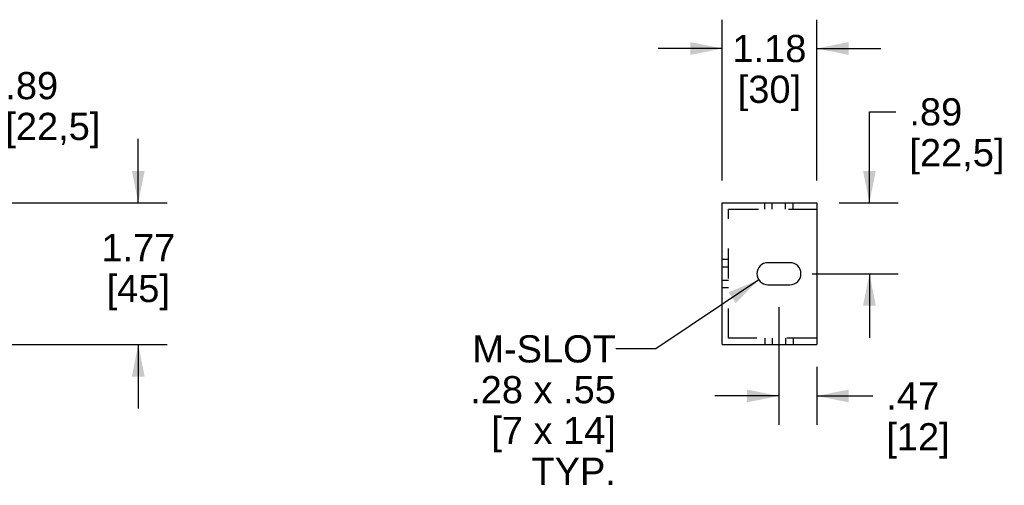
# Model space of a CAD drawing. Header units: inches. Extents: x 0 to 68, y 0 to 44.
# Tile 3 of 5: x 40.4 to 52.7, y 19.1 to 24.9. Entities that reach past the tile are written whole.
import ezdxf

# ---------------------------------------------------------------- set-up
doc = ezdxf.new("R2010")
doc.units = ezdxf.units.IN
doc.header["$LTSCALE"] = 3.74
doc.header["$MEASUREMENT"] = 0
doc.linetypes.add('HIDDEN', pattern=[0.2, 0.1, -0.1])
doc.layers.get('0').update_dxf_attribs({"linetype": 'CONTINUOUS'})
doc.layers.add('DEFAULT_2', color=8, linetype='HIDDEN')
doc.styles.get("Standard").update_dxf_attribs({"font": 'arial.ttf'})
doc.dimstyles.new('DIMSTYLE_1', dxfattribs={"dimtxt": 0.34, "dimasz": 0.4, "dimexe": 0.09, "dimexo": 0.07, "dimgap": 0.0425, "dimtad": 0, "dimtih": 1, "dimtoh": 1, "dimzin": 4, "dimdsep": 46, "dimtxsty": 'Standard', "dimblk": '_FILLED', "dimblk1": '_FILLED', "dimblk2": '_FILLED', "dimcen": 0.09, "dimadec": 3, "dimazin": 1, "dimtfac": 1, "dimtdec": 3, "dimtofl": 0, "dimtmove": 0, "dimatfit": 3, "dimldrblk": '_FILLED', "dimfxl": 0, "dimtolj": 1, "dimtzin": 4, "dimarcsym": 0})
doc.dimstyles.get("Standard").update_dxf_attribs({"dimtxt": 0.34, "dimasz": 0.4, "dimexe": 0.09, "dimexo": 0.07, "dimgap": 0.09, "dimtad": 0, "dimtih": 1, "dimtoh": 1, "dimdec": 3, "dimzin": 4, "dimdsep": 46, "dimtxsty": 'Standard', "dimblk": '_FILLED', "dimblk1": '_FILLED', "dimblk2": '_FILLED', "dimcen": 0.09, "dimadec": 3, "dimazin": 1, "dimtp": 0.001, "dimtm": 0.001, "dimtfac": 1, "dimtdec": 3, "dimtofl": 0, "dimtmove": 0, "dimatfit": 3, "dimldrblk": '_FILLED', "dimfxl": 0, "dimtolj": 1, "dimtzin": 4, "dimarcsym": 0})

# ---------------------------------------------------------------- blocks, each defined once
blk = doc.blocks.new('_FILLED')
at = {"color": 0, "linetype": 'ByBlock'}
blk.add_solid([(0, 0), (-1, 0.2), (-1, -0.2)], dxfattribs=at)
blk = doc.blocks.new('*D1')
at = {"color": 2, "linetype": 'Continuous'}
for p, q in [((49.185, 22.937), (49.185, 24.948)), ((50.366, 22.937), (50.366, 24.948)), ((49.185, 24.588), (48.385, 24.588)), ((50.366, 24.588), (51.166, 24.588))]:
    blk.add_line(p, q, dxfattribs=at)
at = {"color": 2, "linetype": 'Continuous', "xscale": 0.4, "yscale": 0.4, "zscale": 0.4}
blk.add_blockref('_FILLED', (49.185, 24.588), dxfattribs=at)
at = {"color": 2, "linetype": 'Continuous', "xscale": 0.4, "yscale": 0.4, "zscale": 0.4, "rotation": 180}
blk.add_blockref('_FILLED', (50.366, 24.588), dxfattribs=at)
at = {"color": 2, "linetype": 'Continuous', "insert": (49.775, 24.758), "char_height": 0.34, "width": 0.92394, "attachment_point": 2, "line_spacing_factor": 0.9}
blk.add_mtext('1.18\\P[30]', dxfattribs=at)
blk = doc.blocks.new('*D2')
at = {"color": 2, "linetype": 'Continuous'}
for p, q in [((49.894, 21.354), (49.894, 19.883)), ((50.366, 20.606), (50.366, 19.883)), ((49.894, 20.243), (49.094, 20.243)), ((50.366, 20.243), (51.066, 20.243))]:
    blk.add_line(p, q, dxfattribs=at)
at = {"color": 2, "linetype": 'Continuous', "xscale": 0.4, "yscale": 0.4, "zscale": 0.4}
blk.add_blockref('_FILLED', (49.894, 20.243), dxfattribs=at)
at = {"color": 2, "linetype": 'Continuous', "xscale": 0.4, "yscale": 0.4, "zscale": 0.4, "rotation": 180}
blk.add_blockref('_FILLED', (50.366, 20.243), dxfattribs=at)
at = {"color": 2, "linetype": 'Continuous', "insert": (51.236, 20.413), "char_height": 0.34, "width": 0.79123, "attachment_point": 1, "line_spacing_factor": 0.9}
blk.add_mtext('.47\\P[12]', dxfattribs=at)
blk = doc.blocks.new('*D3')
at = {"color": 2, "linetype": 'Continuous'}
for p, q in [((51.025, 22.657), (51.025, 23.796)), ((51.025, 23.796), (51.355, 23.796)), ((50.646, 22.657), (51.385, 22.657)), ((50.311, 21.772), (51.385, 21.772)), ((51.025, 21.772), (51.025, 20.972))]:
    blk.add_line(p, q, dxfattribs=at)
at = {"color": 2, "linetype": 'Continuous', "xscale": 0.4, "yscale": 0.4, "zscale": 0.4}
for p, rotation in [((51.025, 22.657), 270), ((51.025, 21.772), 90)]:
    blk.add_blockref('_FILLED', p, dxfattribs=dict(at, rotation=rotation))
at = {"color": 2, "linetype": 'Continuous', "insert": (51.525, 23.966), "char_height": 0.34, "width": 1.18684, "attachment_point": 1, "line_spacing_factor": 0.9}
blk.add_mtext('.89\\P[22,5]', dxfattribs=at)
blk = doc.blocks.new('*D5')
at = {"color": 2, "linetype": 'Continuous'}
for p, q in [((41.884, 22.657), (41.884, 23.457)), ((39.3, 22.657), (42.244, 22.657)), ((39.3, 20.886), (42.244, 20.886)), ((41.884, 20.886), (41.884, 20.086))]:
    blk.add_line(p, q, dxfattribs=at)
at = {"color": 2, "linetype": 'Continuous', "xscale": 0.4, "yscale": 0.4, "zscale": 0.4}
for p, rotation in [((41.884, 22.657), 270), ((41.884, 20.886), 90)]:
    blk.add_blockref('_FILLED', p, dxfattribs=dict(at, rotation=rotation))
at = {"color": 2, "linetype": 'Continuous', "insert": (41.884, 22.267), "char_height": 0.34, "width": 0.92394, "attachment_point": 2, "line_spacing_factor": 0.9}
blk.add_mtext('1.77\\P[45]', dxfattribs=at)
blk = doc.blocks.new('*D6')
at = {"color": 2, "linetype": 'Continuous'}
for p, q in [((39.722, 22.657), (39.722, 24.124)), ((39.722, 24.124), (40.052, 24.124)), ((39.3, 22.657), (40.082, 22.657)), ((38.768, 21.772), (40.082, 21.772)), ((39.722, 21.772), (39.722, 20.972))]:
    blk.add_line(p, q, dxfattribs=at)
at = {"color": 2, "linetype": 'Continuous', "xscale": 0.4, "yscale": 0.4, "zscale": 0.4}
for p, rotation in [((39.722, 22.657), 270), ((39.722, 21.772), 90)]:
    blk.add_blockref('_FILLED', p, dxfattribs=dict(at, rotation=rotation))
at = {"color": 2, "linetype": 'Continuous', "insert": (40.222, 24.294), "char_height": 0.34, "width": 1.18684, "attachment_point": 1, "line_spacing_factor": 0.9}
blk.add_mtext('.89\\P[22,5]', dxfattribs=at)

msp = doc.modelspace()

# ---------------------------------------------------------------- linework, layer by layer
at = {"color": 7, "linetype": 'Continuous'}
for p, q in [((49.185, 20.886), (49.185, 22.657)), ((49.185, 22.657), (50.366, 22.657)), ((50.366, 22.657), (50.366, 20.886)), ((50.031, 21.909), (49.756, 21.909)), ((49.756, 21.634), (50.031, 21.634)), ((49.185, 20.886), (50.366, 20.886))]:
    msp.add_line(p, q, dxfattribs=at)
for centre, start, end in [((49.756, 21.772), 90, 270), ((50.031, 21.772), 270, 90)]:
    msp.add_arc(centre, 0.138, start, end, dxfattribs=at)
at = {"layer": 'DEFAULT_2', "color": 8, "linetype": 'HIDDEN'}
for p, q in [((49.716, 22.579), (49.716, 22.657)), ((49.81, 22.579), (49.81, 22.657)), ((49.977, 22.579), (49.977, 22.657)), ((50.071, 22.579), (50.071, 22.657)), ((49.264, 20.964), (49.264, 22.579)), ((49.264, 22.579), (50.366, 22.579)), ((49.264, 21.949), (49.185, 21.949)), ((49.264, 21.855), (49.185, 21.855)), ((49.264, 21.688), (49.185, 21.688)), ((49.264, 21.594), (49.185, 21.594)), ((50.366, 20.964), (49.264, 20.964)), ((49.716, 20.964), (49.716, 20.886)), ((49.81, 20.964), (49.81, 20.886)), ((49.977, 20.964), (49.977, 20.886)), ((50.071, 20.964), (50.071, 20.886))]:
    msp.add_line(p, q, dxfattribs=at)

# ---------------------------------------------------------------- texts
at = {"color": 2, "linetype": 'Continuous', "insert": (47.855, 21.002), "char_height": 0.34, "width": 1.82007, "attachment_point": 3, "line_spacing_factor": 0.9}
msp.add_mtext('M-SLOT\\P.28 x .55\\P[7 x 14]\\PTYP.', dxfattribs=at)

# ---------------------------------------------------------------- dimensions: what is measured, and where the dimension line sits
at = {"color": 2, "linetype": 'Continuous'}
for base, p1, p2, angle, picture, middle in [((49.185, 24.588), (50.366, 22.867), (49.185, 22.867), 180, '*D1', (49.775, 24.333)), ((39.7222, 21.7715), (39.2297, 22.6574), (38.6982, 21.7715), 270, '*D6', (40.8156, 23.8689)), ((51.0247, 21.7715), (50.576, 22.6574), (50.2414, 21.7715), 270, '*D3', (52.1181, 23.5407)), ((41.884, 20.886), (39.23, 22.657), (39.23, 20.886), 270, '*D5', (41.884, 21.842)), ((49.894, 20.243), (50.366, 20.676), (49.894, 21.424), 180, '*D2', (51.632, 19.988))]:
    dim = msp.add_linear_dim(base=base, p1=p1, p2=p2, angle=angle, text='<>\\P[]', dimstyle='DIMSTYLE_1', dxfattribs=at)
    dim.commit()
    dim.dimension.update_dxf_attribs({"geometry": picture, "text_midpoint": middle, "dimtype": 160})

# ---------------------------------------------------------------- leaders
at = {"color": 2, "linetype": 'Continuous', "annotation_type": 0, "has_hookline": 1, "hookline_direction": 1, "text_width": 1.76}
msp.add_leader([(49.641, 21.695), (48.355, 20.832), (47.855, 20.832)], dimstyle='Standard', override={"dimtad": 0}, dxfattribs=at)

doc.saveas('drawing.dxf')
